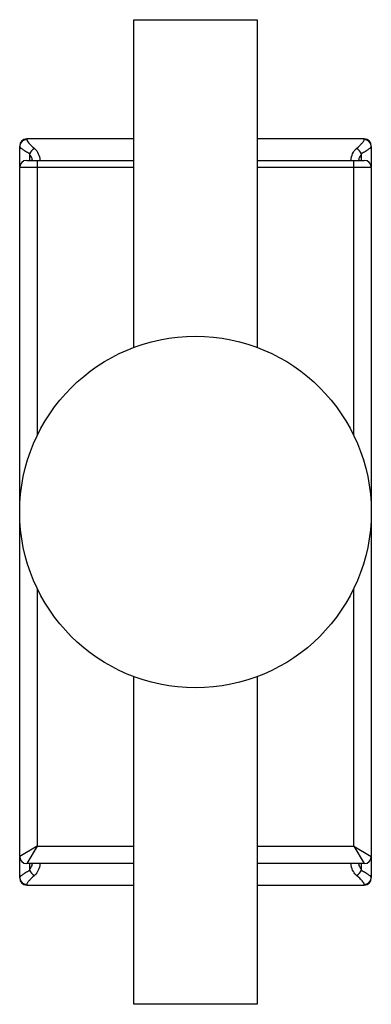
# Paper-space layout '_Posterior' of a CAD drawing. Header units: millimetres. Extents: x -48 to 52, y -142 to 138.
import ezdxf

# ---------------------------------------------------------------- set-up
doc = ezdxf.new("R2010")
doc.units = ezdxf.units.MM

psp = doc.layouts.new('_Posterior')

# ---------------------------------------------------------------- linework, layer by layer
at = {"color": 7, "linetype": 'Continuous', "lineweight": 25}
for p, q in [((-15.14, 138.08), (19.86, 138.08)), ((-15.14, 44.92), (-15.14, 138.08)), ((19.86, 138.08), (19.86, 44.92)), ((-15.14, 104.21), (-45.64, 104.21)), ((50.36, 104.21), (19.86, 104.21)), ((-47.64, 96.2), (-47.64, 102.02)), ((52.36, 102.02), (52.36, 96.2)), ((-45.64, 98.08), (-15.14, 98.08)), ((-42.64, 98.08), (-42.64, 19.88)), ((19.86, 98.08), (50.36, 98.08)), ((47.36, 19.88), (47.36, 98.08)), ((-15.14, 96.08), (-47.64, 96.08)), ((-47.64, -99.92), (-47.64, 96.08)), ((52.36, 96.08), (19.86, 96.08)), ((52.36, 96.08), (52.36, -99.92)), ((-15.14, -141.92), (-15.14, -48.75)), ((19.86, -48.75), (19.86, -141.92)), ((-42.64, -96.92), (-47.64, -99.92)), ((-42.64, -96.92), (-45.64, -101.92)), ((47.36, -96.92), (52.36, -99.92)), ((47.36, -96.92), (50.36, -101.92)), ((-47.64, -105.85), (-47.64, -100.03)), ((52.36, -100.03), (52.36, -105.85)), ((-15.14, -101.92), (-45.64, -101.92)), ((50.36, -101.92), (19.86, -101.92)), ((-45.64, -108.03), (-15.14, -108.03)), ((19.86, -108.03), (50.36, -108.03)), ((19.86, -141.92), (-15.14, -141.92))]:
    psp.add_line(p, q, dxfattribs=at)
at = {"color": 8, "linetype": 'Continuous', "lineweight": 25}
for p, q in [((-45.64, 104.21), (-45.64, 103.99)), ((50.36, 103.99), (50.36, 104.21)), ((-44.84, 99.92), (-44.88, 98.08)), ((49.59, 98.08), (49.56, 99.92)), ((-42.64, -23.71), (-42.64, -96.92)), ((47.36, -96.92), (47.36, -23.71)), ((-42.64, -96.92), (-15.14, -96.92)), ((19.86, -96.92), (47.36, -96.92)), ((-44.88, -101.92), (-44.84, -103.74)), ((49.56, -103.74), (49.59, -101.92)), ((-45.64, -107.82), (-45.64, -108.03)), ((50.36, -108.03), (50.36, -107.82))]:
    psp.add_line(p, q, dxfattribs=at)
at = {"color": 7, "linetype": 'Continuous', "lineweight": 25}
psp.add_circle((2.36, -1.92), 50, dxfattribs=at)
for centre, radius, start, end in [((-45.64, 102.21), 2, 90, 180), ((-45.65, 102.01), 1.99, 89.642, 179.6375), ((50.36, 102.21), 2, 0, 90), ((50.37, 102.01), 1.99, 0.3625, 90.358), ((-42.28, 98.91), 2.76, 114.0751, 158.5108), ((47, 98.91), 2.76, 21.4892, 65.9249), ((-45.64, 96.08), 2, 90, 180), ((50.36, 96.08), 2, 0, 90), ((-45.64, -99.92), 2, 180, 270), ((50.36, -99.92), 2, 270, 0), ((-45.65, -105.83), 1.99, 180.3616, 270.3571), ((-45.64, -106.03), 2, 180, 270), ((-42.28, -102.74), 2.76, 201.4775, 245.926), ((47, -102.74), 2.76, 294.074, 338.5225), ((50.37, -105.83), 1.99, 269.6429, 359.6384), ((50.36, -106.03), 2, 270, 0)]:
    psp.add_arc(centre, radius, start, end, dxfattribs=at)
for points, knots in [([(-45.64, 103.99), (-45.64, 103.89), (-45.59, 103.76), (-45.38, 103.42), (-45.23, 103.22), (-44.94, 102.89), (-44.83, 102.77), (-44.6, 102.52), (-44.47, 102.4), (-44.06, 102), (-43.75, 101.72), (-43.4, 101.42)], [0, 0, 0, 0, 0.25, 0.25, 0.5, 0.5, 0.625, 0.625, 0.75, 0.75, 1, 1, 1, 1]), ([(48.12, 101.42), (48.47, 101.72), (48.78, 102), (49.33, 102.53), (49.56, 102.78), (49.85, 103.12), (49.94, 103.22), (50.09, 103.42), (50.15, 103.51), (50.3, 103.76), (50.36, 103.89), (50.36, 103.99)], [0, 0, 0, 0, 0.25, 0.25, 0.5, 0.5, 0.625, 0.625, 0.75, 0.75, 1, 1, 1, 1]), ([(-44.84, 99.92), (-45.28, 100.16), (-45.66, 100.4), (-46.17, 100.73), (-46.33, 100.84), (-46.62, 101.04), (-46.76, 101.14), (-47.13, 101.42), (-47.31, 101.58), (-47.57, 101.84), (-47.64, 101.95), (-47.64, 102.02)], [0, 0, 0, 0, 0.25, 0.25, 0.375, 0.375, 0.5, 0.5, 0.75, 0.75, 1, 1, 1, 1]), ([(-43.4, 101.42), (-42.92, 101.01), (-42.58, 100.52), (-42.1, 99.39), (-41.96, 98.76), (-41.89, 98.08)], [0, 0, 0, 0, 0.5, 0.5, 1, 1, 1, 1]), ([(46.6, 98.08), (46.68, 98.76), (46.81, 99.39), (47.3, 100.52), (47.63, 101.01), (48.12, 101.42)], [0, 0, 0, 0, 0.5, 0.5, 1, 1, 1, 1]), ([(52.36, 102.02), (52.36, 101.95), (52.29, 101.84), (52.1, 101.65), (52.02, 101.57), (51.83, 101.42), (51.73, 101.33), (51.36, 101.05), (51.07, 100.85), (50.38, 100.4), (49.99, 100.16), (49.56, 99.92)], [0, 0, 0, 0, 0.25, 0.25, 0.375, 0.375, 0.5, 0.5, 0.75, 0.75, 1, 1, 1, 1]), ([(-41.89, -101.91), (-41.96, -102.6), (-42.1, -103.22), (-42.58, -104.35), (-42.92, -104.84), (-43.4, -105.25)], [0, 0, 0, 0, 0.5, 0.5, 1, 1, 1, 1]), ([(48.12, -105.25), (47.63, -104.84), (47.3, -104.35), (46.81, -103.22), (46.68, -102.6), (46.6, -101.91)], [0, 0, 0, 0, 0.5, 0.5, 1, 1, 1, 1]), ([(-47.64, -105.85), (-47.64, -105.77), (-47.57, -105.67), (-47.38, -105.47), (-47.3, -105.4), (-47.12, -105.24), (-47.01, -105.16), (-46.64, -104.88), (-46.35, -104.67), (-45.67, -104.23), (-45.28, -103.99), (-44.84, -103.74)], [0, 0, 0, 0, 0.25, 0.25, 0.375, 0.375, 0.5, 0.5, 0.75, 0.75, 1, 1, 1, 1]), ([(-43.4, -105.25), (-43.75, -105.55), (-44.06, -105.83), (-44.61, -106.36), (-44.84, -106.61), (-45.13, -106.95), (-45.22, -107.05), (-45.37, -107.25), (-45.43, -107.34), (-45.59, -107.59), (-45.64, -107.72), (-45.64, -107.82)], [0, 0, 0, 0, 0.25, 0.25, 0.5, 0.5, 0.625, 0.625, 0.75, 0.75, 1, 1, 1, 1]), ([(50.36, -107.82), (50.36, -107.72), (50.3, -107.58), (50.1, -107.25), (49.95, -107.05), (49.66, -106.72), (49.55, -106.6), (49.31, -106.35), (49.19, -106.22), (48.78, -105.83), (48.47, -105.55), (48.12, -105.25)], [0, 0, 0, 0, 0.25, 0.25, 0.5, 0.5, 0.625, 0.625, 0.75, 0.75, 1, 1, 1, 1]), ([(49.56, -103.74), (49.99, -103.99), (50.38, -104.23), (50.89, -104.56), (51.05, -104.67), (51.34, -104.87), (51.48, -104.97), (51.84, -105.25), (52.03, -105.41), (52.29, -105.67), (52.36, -105.77), (52.36, -105.85)], [0, 0, 0, 0, 0.25, 0.25, 0.375, 0.375, 0.5, 0.5, 0.75, 0.75, 1, 1, 1, 1])]:
    psp.add_open_spline(points, degree=3, knots=knots, dxfattribs=at)
at = {"color": 8, "linetype": 'Continuous', "lineweight": 25}
for points, knots in [([(-44.02, 98.08), (-44.05, 98.25), (-44.18, 98.95), (-44.56, 99.5), (-44.84, 99.92)], [0, 0, 0, 0, 0.2423945, 1, 1, 1, 1]), ([(49.56, 99.92), (49.27, 99.5), (48.89, 98.95), (48.77, 98.25), (48.74, 98.08)], [0, 0, 0, 0, 0.7580652, 1, 1, 1, 1]), ([(-44.84, -103.74), (-44.56, -103.33), (-44.18, -102.78), (-44.06, -102.08), (-44.03, -101.92)], [0, 0, 0, 0, 0.759096, 1, 1, 1, 1]), ([(48.74, -101.92), (48.77, -102.08), (48.9, -102.78), (49.27, -103.33), (49.56, -103.74)], [0, 0, 0, 0, 0.241358, 1, 1, 1, 1])]:
    psp.add_open_spline(points, degree=3, knots=knots, dxfattribs=at)

doc.saveas('drawing.dxf')
